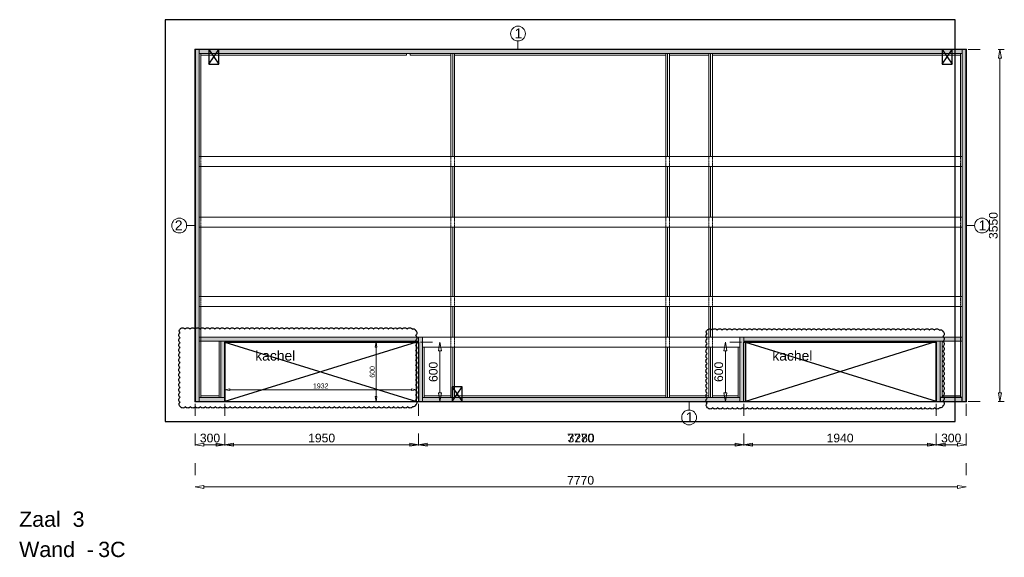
# Model space of a CAD drawing. Header units: millimetres. Extents: x 0 to 331873, y -101826 to 236919.
# Tile 21 of 57: x 184960 to 194883, y 12892 to 18312. Entities that reach past the tile are written whole.
import ezdxf

# ---------------------------------------------------------------- set-up
doc = ezdxf.new("R2010")
doc.units = ezdxf.units.MM
doc.header["$LTSCALE"] = 10
doc.linetypes.add('ACAD_ISO03W100', pattern=[30, 12, -18])
doc.linetypes.add('HIDDEN2', pattern=[0.1875, 0.125, -0.0625])
for name, color, linetype in [('$ dim', 1, 'Continuous'), ('$ symbolen', 8, 'Continuous'), ('$ tekst', 1, 'Continuous'), ('40-h', 221, 'Continuous'), ('^ Bwkundig-bestaand', 250, 'Continuous'), ('DIM-DIM', 7, 'Continuous')]:
    doc.layers.add(name, color=color, linetype=linetype)
for name, color, linetype, lineweight in [('25-Staal-B', 150, 'Continuous', 25), ('40x120', 6, 'Continuous', 0), ('^ 0-Hout', 86, 'Continuous', 0), ('^ 0-Staal', 50, 'Continuous', 0), ('^ 0-Staal-txt', 7, 'Continuous', 0), ('s-horizontaal', 122, 'Continuous', 0)]:
    doc.layers.add(name, color=color, linetype=linetype, lineweight=lineweight)
doc.layers.add('omtrekwand', color=3, linetype='Continuous', plot=False)
doc.layers.get('$ dim').off()
doc.styles.add('Arial', font='arial.ttf')
doc.styles.get("Standard").update_dxf_attribs({"font": 'arial.ttf'})
doc.dimstyles.new('dim-08', dxfattribs={"dimscale": 20, "dimtxt": 2.5, "dimasz": 2.5, "dimexe": 1.25, "dimexo": 0.625, "dimtad": 1, "dimdec": 0, "dimtxsty": 'Arial', "dimblk": 'CLOSEDBLANK', "dimcen": 3, "dimclrd": 252, "dimclre": 252, "dimclrt": 7, "dimadec": 0, "dimazin": 0, "dimtfac": 1, "dimtdec": 0, "dimtmove": 0, "dimatfit": 3, "dimldrblk": 'CLOSEDBLANK', "dimfxl": 10, "dimfxlon": 1, "dimlwd": 0, "dimlwe": 0, "dimarcsym": 0})
doc.dimstyles.new('dim-11', dxfattribs={"dimscale": 35, "dimtxt": 2.5, "dimasz": 2.5, "dimexe": 1.25, "dimexo": 0.625, "dimtad": 1, "dimdec": 0, "dimtxsty": 'Arial', "dimblk": 'CLOSEDBLANK', "dimcen": 3, "dimclrd": 252, "dimclre": 252, "dimclrt": 7, "dimadec": 0, "dimazin": 0, "dimtfac": 1, "dimtdec": 0, "dimtmove": 0, "dimatfit": 3, "dimldrblk": 'CLOSEDBLANK', "dimfxl": 1, "dimlwd": 0, "dimlwe": 0, "dimarcsym": 0})

# ---------------------------------------------------------------- blocks, each defined once
blk = doc.blocks.new('_ClosedBlank')
at = {"color": 0, "linetype": 'ByBlock', "lineweight": -2}
for p, q in [((-1, 0.17), (0, 0)), ((-1, 0.17), (-1, -0.17)), ((0, 0), (-1, -0.17))]:
    blk.add_line(p, q, dxfattribs=at)
blk = doc.blocks.new('*D318')
at = {"layer": '^ Bwkundig-bestaand', "color": 252, "linetype": 'ACAD_ISO03W100', "lineweight": 0, "transparency": 16777216}
for p, q in [((187028.3, 14474.4), (187028.3, 14606.6)), ((188960.3, 14474.4), (188960.3, 14606.6))]:
    blk.add_line(p, q, dxfattribs=at)
at = {"layer": '^ Bwkundig-bestaand', "color": 252, "lineweight": 0, "transparency": 16777216}
blk.add_line((187078.3, 14581.6), (188910.3, 14581.6), dxfattribs=at)
at = {"layer": 'Defpoints', "color": 0, "transparency": 16777216}
for p in [(188960.3, 14581.6), (187028.3, 14461.9), (188960.3, 14461.9)]:
    blk.add_point(p, dxfattribs=at)
at = {"layer": '^ Bwkundig-bestaand', "color": 252, "lineweight": 0, "transparency": 16777216, "xscale": 50, "yscale": 50, "zscale": 50, "rotation": 180}
blk.add_blockref('_ClosedBlank', (187028.3, 14581.6), dxfattribs=at)
at = {"layer": '^ Bwkundig-bestaand', "color": 252, "lineweight": 0, "transparency": 16777216, "xscale": 50, "yscale": 50, "zscale": 50}
blk.add_blockref('_ClosedBlank', (188960.3, 14581.6), dxfattribs=at)
at = {"layer": '^ Bwkundig-bestaand', "color": 7, "transparency": 16777216, "insert": (187994.3, 14619.7), "char_height": 50, "attachment_point": 5, "style": 'Arial'}
blk.add_mtext('1932', dxfattribs=at)
blk = doc.blocks.new('*D319')
at = {"layer": '^ Bwkundig-bestaand', "color": 252, "linetype": 'ACAD_ISO03W100', "lineweight": 0, "transparency": 16777216}
for p, q in [((188751.6, 15061.9), (188526.6, 15061.9)), ((188689.8, 14461.9), (188526.6, 14461.9))]:
    blk.add_line(p, q, dxfattribs=at)
at = {"layer": '^ Bwkundig-bestaand', "color": 252, "lineweight": 0, "transparency": 16777216}
blk.add_line((188551.6, 15011.9), (188551.6, 14511.9), dxfattribs=at)
at = {"layer": 'Defpoints', "color": 0, "transparency": 16777216}
for p in [(188960.3, 15061.9), (188551.6, 14461.9), (188702.3, 14461.9)]:
    blk.add_point(p, dxfattribs=at)
at = {"layer": '^ Bwkundig-bestaand', "color": 252, "lineweight": 0, "transparency": 16777216, "xscale": 50, "yscale": 50, "zscale": 50}
for p, rotation in [((188551.6, 15061.9), 90), ((188551.6, 14461.9), 270)]:
    blk.add_blockref('_ClosedBlank', p, dxfattribs=dict(at, rotation=rotation))
at = {"layer": '^ Bwkundig-bestaand', "color": 7, "transparency": 16777216, "insert": (188513.6, 14761.9), "char_height": 50, "attachment_point": 5, "rotation": 90, "style": 'Arial'}
blk.add_mtext('600', dxfattribs=at)
blk = doc.blocks.new('kabeldoorvoer')
at = {"layer": '$ symbolen'}
blk.add_lwpolyline([(-150, 0), (0, 0), (0, 100), (-150, 100)], close=True, dxfattribs=at)
blk.add_lwpolyline([(-150, 100), (0, 0), (0, 100), (-150, 0)], dxfattribs=at)
blk = doc.blocks.new('staal_01')
at = {"layer": '^ 0-Staal'}
blk.add_lwpolyline([(0, 82.2), (0, 0)], dxfattribs=at)
blk.add_circle((0, 156.9), 74.7, dxfattribs=at)
at = {"layer": '^ 0-Staal', "insert": (-33.1, 208.7), "char_height": 100, "attachment_point": 1}
blk.add_mtext_dynamic_manual_height_columns('1', width=136.034, gutter_width=12.5, heights=[0], dxfattribs=at)
blk = doc.blocks.new('staal_01_rechts')
at = {"layer": '^ 0-Staal'}
blk.add_lwpolyline([(82.2, 0), (0, 0)], dxfattribs=at)
blk.add_circle((156.9, 0), 74.7, dxfattribs=at)
at = {"layer": '^ 0-Staal', "insert": (123.7, 51.8), "char_height": 100, "attachment_point": 1}
blk.add_mtext_dynamic_manual_height_columns('1', width=136.034, gutter_width=12.5, heights=[0], dxfattribs=at)
blk = doc.blocks.new('staal_01_onder')
at = {"layer": '^ 0-Staal'}
blk.add_lwpolyline([(157857.3, 52616.3), (157857.3, 52698.5)], dxfattribs=at)
blk.add_circle((157857.3, 52541.6), 74.7, dxfattribs=at)
at = {"layer": '^ 0-Staal', "insert": (157824.2, 52593.5), "char_height": 100, "attachment_point": 1}
blk.add_mtext_dynamic_manual_height_columns('1', width=136.034, gutter_width=12.5, heights=[0], dxfattribs=at)
blk = doc.blocks.new('staal_02_links')
at = {"layer": '^ 0-Staal'}
blk.add_lwpolyline([(-82.2, 0), (0, 0)], dxfattribs=at)
blk.add_circle((-156.9, 0), 74.7, dxfattribs=at)
at = {"layer": '^ 0-Staal', "insert": (-123.7, 51.8), "char_height": 100, "attachment_point": 3}
blk.add_mtext_dynamic_manual_height_columns('2', width=136.034, gutter_width=12.5, heights=[0], dxfattribs=at)
blk = doc.blocks.new('stijl')
at = {"layer": '^ 0-Hout'}
for points in [[(0, -1040), (-18, -1040), (-18, 0), (0, 0)], [(0, -1040), (18, -1040), (18, 0), (0, 0)], [(0, -1650), (-18, -1650), (-18, -1140), (0, -1140)], [(0, -1650), (18, -1650), (18, -1140), (0, -1140)], [(0, -2450), (-18, -2450), (-18, -1750), (0, -1750)], [(0, -2450), (18, -2450), (18, -1750), (0, -1750)], [(0, -2860), (-18, -2860), (-18, -2550), (0, -2550)], [(0, -2860), (18, -2860), (18, -2550), (0, -2550)], [(0, -2960), (-18, -2960), (-18, -3470), (0, -3470)], [(0, -2960), (18, -2960), (18, -3470), (0, -3470)]]:
    blk.add_lwpolyline(points, close=True, dxfattribs=at)
at = {"layer": '^ 0-Hout', "linetype": 'HIDDEN2'}
for points in [[(-18, -1040), (-18, -1140)], [(18, -1040), (18, -1140)], [(-18, -1650), (-18, -1750)], [(18, -1650), (18, -1750)], [(-18, -2450), (-18, -2550)], [(18, -2450), (18, -2550)], [(-18, -2860), (-18, -2960)], [(18, -2860), (18, -2960)]]:
    blk.add_lwpolyline(points, dxfattribs=at)
blk = doc.blocks.new('*D1048')
at = {"layer": 'Defpoints', "color": 0, "transparency": 16777216}
for p in [(155388.4, -42849.1), (155688.4, -42849.1), (155688.4, -43283.3)]:
    blk.add_point(p, dxfattribs=at)
at = {"layer": 'DIM-DIM', "color": 252, "linetype": 'ACAD_ISO03W100', "lineweight": 0, "transparency": 16777216}
for p, q in [((155388.4, -42871), (155388.4, -43327)), ((155688.4, -42871), (155688.4, -43327))]:
    blk.add_line(p, q, dxfattribs=at)
at = {"layer": 'DIM-DIM', "color": 252, "lineweight": 0, "transparency": 16777216}
blk.add_line((155475.9, -43283.3), (155600.9, -43283.3), dxfattribs=at)
at = {"layer": 'DIM-DIM', "color": 252, "lineweight": 0, "transparency": 16777216, "xscale": 87.5, "yscale": 87.5, "zscale": 87.5, "rotation": 180}
blk.add_blockref('_ClosedBlank', (155388.4, -43283.3), dxfattribs=at)
at = {"layer": 'DIM-DIM', "color": 252, "lineweight": 0, "transparency": 16777216, "xscale": 87.5, "yscale": 87.5, "zscale": 87.5}
blk.add_blockref('_ClosedBlank', (155688.4, -43283.3), dxfattribs=at)
at = {"layer": 'DIM-DIM', "color": 7, "transparency": 16777216, "insert": (155538.4, -43216.7), "char_height": 87.5, "attachment_point": 5, "style": 'Arial'}
blk.add_mtext('300', dxfattribs=at)
blk = doc.blocks.new('*D1049')
at = {"layer": 'Defpoints', "color": 0, "transparency": 16777216}
for p in [(155688.4, -42849.1), (157638.4, -42849.1), (157638.4, -43283.3)]:
    blk.add_point(p, dxfattribs=at)
at = {"layer": 'DIM-DIM', "color": 252, "linetype": 'ACAD_ISO03W100', "lineweight": 0, "transparency": 16777216}
for p, q in [((155688.4, -42871), (155688.4, -43327)), ((157638.4, -42871), (157638.4, -43327))]:
    blk.add_line(p, q, dxfattribs=at)
at = {"layer": 'DIM-DIM', "color": 252, "lineweight": 0, "transparency": 16777216}
blk.add_line((155775.9, -43283.3), (157550.9, -43283.3), dxfattribs=at)
at = {"layer": 'DIM-DIM', "color": 252, "lineweight": 0, "transparency": 16777216, "xscale": 87.5, "yscale": 87.5, "zscale": 87.5, "rotation": 180}
blk.add_blockref('_ClosedBlank', (155688.4, -43283.3), dxfattribs=at)
at = {"layer": 'DIM-DIM', "color": 252, "lineweight": 0, "transparency": 16777216, "xscale": 87.5, "yscale": 87.5, "zscale": 87.5}
blk.add_blockref('_ClosedBlank', (157638.4, -43283.3), dxfattribs=at)
at = {"layer": 'DIM-DIM', "color": 7, "transparency": 16777216, "insert": (156663.4, -43216.7), "char_height": 87.5, "attachment_point": 5, "style": 'Arial'}
blk.add_mtext('1950', dxfattribs=at)
blk = doc.blocks.new('*D1050')
at = {"layer": 'Defpoints', "color": 0, "transparency": 16777216}
for p in [(157638.4, -42849.1), (160918.4, -42849.1), (160918.4, -43283.3)]:
    blk.add_point(p, dxfattribs=at)
at = {"layer": 'DIM-DIM', "color": 252, "linetype": 'ACAD_ISO03W100', "lineweight": 0, "transparency": 16777216}
for p, q in [((157638.4, -42871), (157638.4, -43327)), ((160918.4, -42871), (160918.4, -43327))]:
    blk.add_line(p, q, dxfattribs=at)
at = {"layer": 'DIM-DIM', "color": 252, "lineweight": 0, "transparency": 16777216}
blk.add_line((157725.9, -43283.3), (160830.9, -43283.3), dxfattribs=at)
at = {"layer": 'DIM-DIM', "color": 252, "lineweight": 0, "transparency": 16777216, "xscale": 87.5, "yscale": 87.5, "zscale": 87.5, "rotation": 180}
blk.add_blockref('_ClosedBlank', (157638.4, -43283.3), dxfattribs=at)
at = {"layer": 'DIM-DIM', "color": 252, "lineweight": 0, "transparency": 16777216, "xscale": 87.5, "yscale": 87.5, "zscale": 87.5}
blk.add_blockref('_ClosedBlank', (160918.4, -43283.3), dxfattribs=at)
at = {"layer": 'DIM-DIM', "color": 7, "transparency": 16777216, "insert": (159278.4, -43216.7), "char_height": 87.5, "attachment_point": 5, "style": 'Arial'}
blk.add_mtext('3280', dxfattribs=at)
blk = doc.blocks.new('*D1051')
at = {"layer": 'Defpoints', "color": 0, "transparency": 16777216}
for p in [(155388.4, -42849.1), (163158.4, -42849.1), (163158.4, -43708.8)]:
    blk.add_point(p, dxfattribs=at)
at = {"layer": 'DIM-DIM', "color": 252, "linetype": 'ACAD_ISO03W100', "lineweight": 0, "transparency": 16777216}
for p, q in [((155388.4, -42871), (155388.4, -43752.6)), ((163158.4, -42871), (163158.4, -43752.6))]:
    blk.add_line(p, q, dxfattribs=at)
at = {"layer": 'DIM-DIM', "color": 252, "lineweight": 0, "transparency": 16777216}
blk.add_line((155475.9, -43708.8), (163070.9, -43708.8), dxfattribs=at)
at = {"layer": 'DIM-DIM', "color": 252, "lineweight": 0, "transparency": 16777216, "xscale": 87.5, "yscale": 87.5, "zscale": 87.5, "rotation": 180}
blk.add_blockref('_ClosedBlank', (155388.4, -43708.8), dxfattribs=at)
at = {"layer": 'DIM-DIM', "color": 252, "lineweight": 0, "transparency": 16777216, "xscale": 87.5, "yscale": 87.5, "zscale": 87.5}
blk.add_blockref('_ClosedBlank', (163158.4, -43708.8), dxfattribs=at)
at = {"layer": 'DIM-DIM', "color": 7, "transparency": 16777216, "insert": (159273.4, -43642.3), "char_height": 87.5, "attachment_point": 5, "style": 'Arial'}
blk.add_mtext('7770', dxfattribs=at)
blk = doc.blocks.new('*D1163')
at = {"layer": 'Defpoints', "color": 0, "transparency": 16777216}
for p in [(160918.4, -42849.1), (162858.4, -42849.1), (162858.4, -43283.3)]:
    blk.add_point(p, dxfattribs=at)
at = {"layer": 'DIM-DIM', "color": 252, "linetype": 'ACAD_ISO03W100', "lineweight": 0, "transparency": 16777216}
for p, q in [((160918.4, -42871), (160918.4, -43327)), ((162858.4, -42871), (162858.4, -43327))]:
    blk.add_line(p, q, dxfattribs=at)
at = {"layer": 'DIM-DIM', "color": 252, "lineweight": 0, "transparency": 16777216}
blk.add_line((161005.9, -43283.3), (162770.9, -43283.3), dxfattribs=at)
at = {"layer": 'DIM-DIM', "color": 252, "lineweight": 0, "transparency": 16777216, "xscale": 87.5, "yscale": 87.5, "zscale": 87.5, "rotation": 180}
blk.add_blockref('_ClosedBlank', (160918.4, -43283.3), dxfattribs=at)
at = {"layer": 'DIM-DIM', "color": 252, "lineweight": 0, "transparency": 16777216, "xscale": 87.5, "yscale": 87.5, "zscale": 87.5}
blk.add_blockref('_ClosedBlank', (162858.4, -43283.3), dxfattribs=at)
at = {"layer": 'DIM-DIM', "color": 7, "transparency": 16777216, "insert": (161888.4, -43216.7), "char_height": 87.5, "attachment_point": 5, "style": 'Arial'}
blk.add_mtext('1940', dxfattribs=at)
blk = doc.blocks.new('*D1164')
at = {"layer": 'Defpoints', "color": 0, "transparency": 16777216}
for p in [(162858.4, -42849.1), (163158.4, -42849.1), (162858.4, -43283.3)]:
    blk.add_point(p, dxfattribs=at)
at = {"layer": 'DIM-DIM', "color": 252, "linetype": 'ACAD_ISO03W100', "lineweight": 0, "transparency": 16777216}
for p, q in [((162858.4, -42871), (162858.4, -43327)), ((163158.4, -42871), (163158.4, -43327))]:
    blk.add_line(p, q, dxfattribs=at)
at = {"layer": 'DIM-DIM', "color": 252, "lineweight": 0, "transparency": 16777216}
blk.add_line((163070.9, -43283.3), (162945.9, -43283.3), dxfattribs=at)
at = {"layer": 'DIM-DIM', "color": 252, "lineweight": 0, "transparency": 16777216, "xscale": 87.5, "yscale": 87.5, "zscale": 87.5, "rotation": 180}
blk.add_blockref('_ClosedBlank', (162858.4, -43283.3), dxfattribs=at)
at = {"layer": 'DIM-DIM', "color": 252, "lineweight": 0, "transparency": 16777216, "xscale": 87.5, "yscale": 87.5, "zscale": 87.5}
blk.add_blockref('_ClosedBlank', (163158.4, -43283.3), dxfattribs=at)
at = {"layer": 'DIM-DIM', "color": 7, "transparency": 16777216, "insert": (163008.4, -43216.7), "char_height": 87.5, "attachment_point": 5, "style": 'Arial'}
blk.add_mtext('300', dxfattribs=at)
blk = doc.blocks.new('*D1165')
at = {"layer": 'Defpoints', "color": 0, "transparency": 16777216}
for p in [(155388.4, -42849.1), (163158.4, -42849.1), (155388.4, -43283.3)]:
    blk.add_point(p, dxfattribs=at)
at = {"layer": 'DIM-DIM', "color": 252, "linetype": 'ACAD_ISO03W100', "lineweight": 0, "transparency": 16777216}
for p, q in [((155388.4, -42871), (155388.4, -43327)), ((163158.4, -42871), (163158.4, -43327))]:
    blk.add_line(p, q, dxfattribs=at)
at = {"layer": 'DIM-DIM', "color": 252, "lineweight": 0, "transparency": 16777216}
blk.add_line((163070.9, -43283.3), (155475.9, -43283.3), dxfattribs=at)
at = {"layer": 'DIM-DIM', "color": 252, "lineweight": 0, "transparency": 16777216, "xscale": 87.5, "yscale": 87.5, "zscale": 87.5, "rotation": 180}
blk.add_blockref('_ClosedBlank', (155388.4, -43283.3), dxfattribs=at)
at = {"layer": 'DIM-DIM', "color": 252, "lineweight": 0, "transparency": 16777216, "xscale": 87.5, "yscale": 87.5, "zscale": 87.5}
blk.add_blockref('_ClosedBlank', (163158.4, -43283.3), dxfattribs=at)
at = {"layer": 'DIM-DIM', "color": 7, "transparency": 16777216, "insert": (159273.4, -43216.7), "char_height": 87.5, "attachment_point": 5, "style": 'Arial'}
blk.add_mtext('7770', dxfattribs=at)
blk = doc.blocks.new('*D1166')
at = {"layer": 'Defpoints', "color": 0, "transparency": 16777216}
for p in [(155388.4, -42849.1), (163158.4, -42849.1), (163158.4, -43283.3)]:
    blk.add_point(p, dxfattribs=at)
at = {"layer": 'DIM-DIM', "color": 252, "linetype": 'ACAD_ISO03W100', "lineweight": 0, "transparency": 16777216}
for p, q in [((155388.4, -42871), (155388.4, -43327)), ((163158.4, -42871), (163158.4, -43327))]:
    blk.add_line(p, q, dxfattribs=at)
at = {"layer": 'DIM-DIM', "color": 252, "lineweight": 0, "transparency": 16777216}
blk.add_line((155475.9, -43283.3), (163070.9, -43283.3), dxfattribs=at)
at = {"layer": 'DIM-DIM', "color": 252, "lineweight": 0, "transparency": 16777216, "xscale": 87.5, "yscale": 87.5, "zscale": 87.5, "rotation": 180}
blk.add_blockref('_ClosedBlank', (155388.4, -43283.3), dxfattribs=at)
at = {"layer": 'DIM-DIM', "color": 252, "lineweight": 0, "transparency": 16777216, "xscale": 87.5, "yscale": 87.5, "zscale": 87.5}
blk.add_blockref('_ClosedBlank', (163158.4, -43283.3), dxfattribs=at)
at = {"layer": 'DIM-DIM', "color": 7, "transparency": 16777216, "insert": (159273.4, -43216.7), "char_height": 87.5, "attachment_point": 5, "style": 'Arial'}
blk.add_mtext('7770', dxfattribs=at)
blk = doc.blocks.new('*D1167')
at = {"layer": 'Defpoints', "color": 0, "transparency": 16777216}
for p in [(157638.4, -42249.1), (157638.4, -42849.1), (157855.5, -42849.1)]:
    blk.add_point(p, dxfattribs=at)
at = {"layer": 'DIM-DIM', "color": 252, "linetype": 'ACAD_ISO03W100', "lineweight": 0, "transparency": 16777216}
for p, q in [((157660.2, -42249.1), (157899.2, -42249.1)), ((157660.2, -42849.1), (157899.2, -42849.1))]:
    blk.add_line(p, q, dxfattribs=at)
at = {"layer": 'DIM-DIM', "color": 252, "lineweight": 0, "transparency": 16777216}
blk.add_line((157855.5, -42336.6), (157855.5, -42761.6), dxfattribs=at)
at = {"layer": 'DIM-DIM', "color": 252, "lineweight": 0, "transparency": 16777216, "xscale": 87.5, "yscale": 87.5, "zscale": 87.5}
for p, rotation in [((157855.5, -42249.1), 90), ((157855.5, -42849.1), 270)]:
    blk.add_blockref('_ClosedBlank', p, dxfattribs=dict(at, rotation=rotation))
at = {"layer": 'DIM-DIM', "color": 7, "transparency": 16777216, "insert": (157788.9, -42549.1), "char_height": 87.5, "attachment_point": 5, "rotation": 90, "style": 'Arial'}
blk.add_mtext('600', dxfattribs=at)
blk = doc.blocks.new('*D1168')
at = {"layer": 'Defpoints', "color": 0, "transparency": 16777216}
for p in [(163158.4, -39299.1), (163499.7, -39299.1), (163158.4, -42849.1)]:
    blk.add_point(p, dxfattribs=at)
at = {"layer": 'DIM-DIM', "color": 252, "linetype": 'ACAD_ISO03W100', "lineweight": 0, "transparency": 16777216}
for p, q in [((163180.2, -39299.1), (163543.5, -39299.1)), ((163180.2, -42849.1), (163543.5, -42849.1))]:
    blk.add_line(p, q, dxfattribs=at)
at = {"layer": 'DIM-DIM', "color": 252, "lineweight": 0, "transparency": 16777216}
blk.add_line((163499.7, -42761.6), (163499.7, -39386.6), dxfattribs=at)
at = {"layer": 'DIM-DIM', "color": 252, "lineweight": 0, "transparency": 16777216, "xscale": 87.5, "yscale": 87.5, "zscale": 87.5}
for p, rotation in [((163499.7, -39299.1), 90), ((163499.7, -42849.1), 270)]:
    blk.add_blockref('_ClosedBlank', p, dxfattribs=dict(at, rotation=rotation))
at = {"layer": 'DIM-DIM', "color": 7, "transparency": 16777216, "insert": (163433.2, -41074.1), "char_height": 87.5, "attachment_point": 5, "rotation": 90, "style": 'Arial'}
blk.add_mtext('3550', dxfattribs=at)
blk = doc.blocks.new('*D1256')
at = {"layer": 'Defpoints', "color": 0, "transparency": 16777216}
for p in [(160732.2, -42249.1), (160918.4, -42249.1), (160918.4, -42849.1)]:
    blk.add_point(p, dxfattribs=at)
at = {"layer": 'DIM-DIM', "color": 252, "linetype": 'ACAD_ISO03W100', "lineweight": 0, "transparency": 16777216}
for p, q in [((160896.5, -42249.1), (160688.4, -42249.1)), ((160896.5, -42849.1), (160688.4, -42849.1))]:
    blk.add_line(p, q, dxfattribs=at)
at = {"layer": 'DIM-DIM', "color": 252, "lineweight": 0, "transparency": 16777216}
blk.add_line((160732.2, -42761.6), (160732.2, -42336.6), dxfattribs=at)
at = {"layer": 'DIM-DIM', "color": 252, "lineweight": 0, "transparency": 16777216, "xscale": 87.5, "yscale": 87.5, "zscale": 87.5}
for p, rotation in [((160732.2, -42249.1), 90), ((160732.2, -42849.1), 270)]:
    blk.add_blockref('_ClosedBlank', p, dxfattribs=dict(at, rotation=rotation))
at = {"layer": 'DIM-DIM', "color": 7, "transparency": 16777216, "insert": (160665.6, -42549.1), "char_height": 87.5, "attachment_point": 5, "rotation": 90, "style": 'Arial'}
blk.add_mtext('600', dxfattribs=at)
blk = doc.blocks.new('3c')
at = {"layer": '25-Staal-B'}
blk.add_lwpolyline([(155388.4, -42849.1), (155688.4, -42849.1), (155688.4, -42249.1), (157638.4, -42249.1), (157638.4, -42849.1), (160918.4, -42849.1), (160918.4, -42249.1), (162858.4, -42249.1), (162858.4, -42849.1), (163158.4, -42849.1), (163158.4, -42849.1), (163158.4, -42849.1), (163158.4, -42849.1), (163158.4, -42849.1), (163158.4, -39299.1), (155388.4, -39299.1)], close=True, dxfattribs=at)
blk.add_lwpolyline([(156026.7, -42249.1), (155688.4, -42249.1)], dxfattribs=at)
at = {"layer": '^ 0-Staal-txt', "lineweight": 0, "style": 'Arial'}
for s, p in [('Zaal  3', (153615.1, -44111.1)), ('Wand  - ', (153615.1, -44415.9)), ('3C', (154412.2, -44415.9))]:
    blk.add_text(s, height=154.21, dxfattribs=at).set_placement(p)
at = {"layer": 'DIM-DIM'}
for base, p1, p2, picture, middle in [((163499.7, -39299.1), (163158.4, -42849.1), (163158.4, -39299.1), '*D1168', (163433.2, -41074.1)), ((157855.5, -42849.1), (157638.4, -42249.1), (157638.4, -42849.1), '*D1167', (157788.9, -42549.1)), ((160732.2, -42249.1), (160918.4, -42849.1), (160918.4, -42249.1), '*D1256', (160665.6, -42549.1))]:
    dim = blk.add_linear_dim(base=base, p1=p1, p2=p2, angle=90, dimstyle='dim-11', dxfattribs=at)
    dim.commit()
    dim.dimension.update_dxf_attribs({"geometry": picture, "text_midpoint": middle})
for base, p1, p2, picture, middle in [((155688.4, -43283.3), (155388.4, -42849.1), (155688.4, -42849.1), '*D1048', (155538.4, -43216.7)), ((163158.4, -43708.8), (155388.4, -42849.1), (163158.4, -42849.1), '*D1051', (159273.4, -43642.3)), ((155388.4, -43283.3), (163158.4, -42849.1), (155388.4, -42849.1), '*D1165', (159273.4, -43216.7)), ((163158.4, -43283.3), (155388.4, -42849.1), (163158.4, -42849.1), '*D1166', (159273.4, -43216.7)), ((157638.4, -43283.3), (155688.4, -42849.1), (157638.4, -42849.1), '*D1049', (156663.4, -43216.7)), ((160918.4, -43283.3), (157638.4, -42849.1), (160918.4, -42849.1), '*D1050', (159278.4, -43216.7)), ((162858.4, -43283.3), (160918.4, -42849.1), (162858.4, -42849.1), '*D1163', (161888.4, -43216.7)), ((162858.4, -43283.3), (163158.4, -42849.1), (162858.4, -42849.1), '*D1164', (163008.4, -43216.7))]:
    dim = blk.add_linear_dim(base=base, p1=p1, p2=p2, dimstyle='dim-11', dxfattribs=at)
    dim.commit()
    dim.dimension.update_dxf_attribs({"geometry": picture, "text_midpoint": middle})

msp = doc.modelspace()

# ---------------------------------------------------------------- hatches: boundary and pattern name
at = {"layer": '40-h'}
h = msp.add_hatch(dxfattribs=at)
h.set_pattern_fill('DOTS', color=256)
h.paths.add_polyline_path([(194458.29, 17971.91), (194458.29, 18011.91), (186768.29, 18011.91), (186768.29, 17971.91)])
h.paths.add_polyline_path([(186728.29, 14461.91), (186768.29, 14461.91), (186768.29, 18011.91), (186728.29, 18011.91)])
h = msp.add_hatch(dxfattribs=at)
h.set_pattern_fill('DOTS', color=256)
h.paths.add_polyline_path([(186728.29, 14461.91), (186768.29, 14461.91), (186768.29, 18011.91), (186728.29, 18011.91)])
h = msp.add_hatch(dxfattribs=at)
h.set_pattern_fill('DOTS', color=256)
h.paths.add_polyline_path([(192258.29, 15111.91), (194458.29, 15111.91), (194458.29, 15071.91), (192258.29, 15071.91)])
h.paths.add_polyline_path([(194498.29, 14461.91), (194458.29, 14461.91), (194458.29, 18011.91), (194498.29, 18011.91)])
h = msp.add_hatch(dxfattribs=at)
h.set_pattern_fill('DOTS', color=256)
h.set_pattern_definition([(0, (493, 3e-10), (0.79375, 1.5875), [0, -1.5875])])
h.paths.add_polyline_path([(194498.29, 14461.91), (194458.29, 14461.91), (194458.29, 18011.91), (194498.29, 18011.91)])
h = msp.add_hatch(dxfattribs=at)
h.set_pattern_fill('DOTS', color=256)
h.paths.add_polyline_path([(186768.29, 15111.91), (188978.29, 15111.91), (188978.29, 15071.91), (186768.29, 15071.91)])
h.paths.add_polyline_path([(188978.29, 14461.91), (189018.29, 14461.91), (189018.29, 15111.91), (188978.29, 15111.91)])
h.paths.add_polyline_path([(192258.29, 14461.91), (192218.29, 14461.91), (192218.29, 15111.91), (192258.29, 15111.91)])
h = msp.add_hatch(dxfattribs=at)
h.set_pattern_fill('DOTS', color=256)
h.paths.add_polyline_path([(192258.29, 15111.91), (194458.29, 15111.91), (194458.29, 15071.91), (192258.29, 15071.91)])
h = msp.add_hatch(dxfattribs=at)
h.set_pattern_fill('DOTS', color=256)
h.paths.add_polyline_path([(187028.29, 14461.91), (187028.29, 14501.91), (186768.29, 14501.91), (186768.29, 14461.91)])
h.paths.add_polyline_path([(186988.29, 14501.91), (187028.29, 14501.91), (187028.29, 15071.91), (186988.29, 15071.91)])
h = msp.add_hatch(dxfattribs=at)
h.set_pattern_fill('DOTS', color=256)
h.paths.add_polyline_path([(194238.29, 14461.91), (194198.29, 14461.91), (194198.29, 15071.91), (194238.29, 15071.91)])
h = msp.add_hatch(dxfattribs=at)
h.set_pattern_fill('DOTS', color=256)
h.paths.add_polyline_path([(192218.29, 14461.91), (192218.29, 14501.91), (189018.29, 14501.91), (189018.29, 14461.91)])
h = msp.add_hatch(dxfattribs=at)
h.set_pattern_fill('DOTS', color=256)
h.paths.add_polyline_path([(194238.29, 14461.91), (194458.29, 14461.91), (194458.29, 14501.91), (194238.29, 14501.91)])

# ---------------------------------------------------------------- linework, layer by layer
at = {"layer": '$ symbolen'}
for points in [[(187028.29, 14461.91), (188960.29, 14461.91), (188960.29, 15061.91), (187028.29, 15061.91)], [(192276.29, 14461.91), (194198.29, 14466.91), (194198.29, 15066.91), (192276.29, 15061.91)]]:
    msp.add_lwpolyline(points, close=True, dxfattribs=at)
for points in [[(187028.29, 15061.91), (188960.29, 14461.91), (188960.29, 15061.91), (187028.29, 14461.91)], [(192276.29, 15061.91), (194198.29, 14466.91), (194198.29, 15066.91), (192276.29, 14461.91)]]:
    msp.add_lwpolyline(points, dxfattribs=at)
at = {"layer": '$ tekst'}
for points in [[(186576.73, 15193.57, -0.5205671), (186626.73, 15193.57, -0.5205671), (186676.73, 15193.57, -0.5205671), (186726.73, 15193.57, -0.5205671), (186776.73, 15193.57, -0.5205671), (186826.73, 15193.57, -0.5205671), (186876.73, 15193.57, -0.5205671), (186926.73, 15193.57, -0.5205671), (186976.73, 15193.57, -0.5205671), (187026.73, 15193.57, -0.5205671), (187076.73, 15193.57, -0.5205671), (187126.73, 15193.57, -0.5205671), (187176.73, 15193.57, -0.5205671), (187226.73, 15193.57, -0.5205671), (187276.73, 15193.57, -0.5205671), (187326.73, 15193.57, -0.5205671), (187376.73, 15193.57, -0.5205671), (187426.73, 15193.57, -0.5205671), (187476.73, 15193.57, -0.5205671), (187526.73, 15193.57, -0.5205671), (187576.73, 15193.57, -0.5205671), (187626.73, 15193.57, -0.5205671), (187676.73, 15193.57, -0.5205671), (187726.73, 15193.57, -0.5205671), (187776.73, 15193.57, -0.5205671), (187826.73, 15193.57, -0.5205671), (187876.73, 15193.57, -0.5205671), (187926.73, 15193.57, -0.5205671), (187976.73, 15193.57, -0.5205671), (188026.73, 15193.57, -0.5205671), (188076.73, 15193.57, -0.5205671), (188126.73, 15193.57, -0.5205671), (188176.73, 15193.57, -0.5205671), (188226.73, 15193.57, -0.5205671), (188276.73, 15193.57, -0.5205671), (188326.73, 15193.57, -0.5205671), (188376.73, 15193.57, -0.5205671), (188426.73, 15193.57, -0.5205671), (188476.73, 15193.57, -0.5205671), (188526.73, 15193.57, -0.5205671), (188576.73, 15193.57, -0.5205671), (188626.73, 15193.57, -0.5205671), (188676.73, 15193.57, -0.5205671), (188726.73, 15193.57, -0.6673937), (188765.73, 15193.57, -0.5205671), (188815.73, 15193.57, -0.5205671), (188865.73, 15193.57, -0.5205671), (188915.73, 15193.57, -0.5205671), (188950.94, 15178.78, -0.5205671), (188950.94, 15128.78, -0.5205671), (188950.94, 15078.78, -0.5205671), (188950.94, 15028.78, -0.5205671), (188950.94, 14978.78, -0.5205671), (188950.94, 14928.78, -0.5205671), (188950.94, 14878.78, -0.5205671), (188950.94, 14828.78, -0.5205671), (188950.94, 14778.78, -0.5205671), (188950.94, 14728.78, -0.5205671), (188950.94, 14678.78, -0.5205671), (188950.94, 14628.78, -0.5205671), (188950.94, 14578.78, -0.5205671), (188950.94, 14528.78, -0.5205671), (188950.94, 14478.78, -0.5205671), (188950.94, 14428.78, -0.5205671), (188919.86, 14409.86, -0.5205671), (188869.86, 14409.86, -0.5205671), (188819.86, 14409.86, -0.5205671), (188769.86, 14409.86, -0.6673937), (188730.86, 14409.86, -0.5205671), (188680.86, 14409.86, -0.5205671), (188630.86, 14409.86, -0.5205671), (188580.86, 14409.86, -0.5205671), (188530.86, 14409.86, -0.5205671), (188480.86, 14409.86, -0.5205671), (188430.86, 14409.86, -0.5205671), (188380.86, 14409.86, -0.5205671), (188330.86, 14409.86, -0.5205671), (188280.86, 14409.86, -0.5205671), (188230.86, 14409.86, -0.5205671), (188180.86, 14409.86, -0.5205671), (188130.86, 14409.86, -0.5205671), (188080.86, 14409.86, -0.5205671), (188030.86, 14409.86, -0.5205671), (187980.86, 14409.86, -0.5205671), (187930.86, 14409.86, -0.5205671), (187880.86, 14409.86, -0.5205671), (187830.86, 14409.86, -0.5205671), (187780.86, 14409.86, -0.5205671), (187730.86, 14409.86, -0.5205671), (187680.86, 14409.86, -0.5205671), (187630.86, 14409.86, -0.5205671), (187580.86, 14409.86, -0.5205671), (187530.86, 14409.86, -0.5205671), (187480.86, 14409.86, -0.5205671), (187430.86, 14409.86, -0.5205671), (187380.86, 14409.86, -0.5205671), (187330.86, 14409.86, -0.5205671), (187280.86, 14409.86, -0.5205671), (187230.86, 14409.86, -0.5205671), (187180.86, 14409.86, -0.5205671), (187130.86, 14409.86, -0.5205671), (187080.86, 14409.86, -0.5205671), (187030.86, 14409.86, -0.5205671), (186980.86, 14409.86, -0.5205671), (186930.86, 14409.86, -0.5205671), (186880.86, 14409.86, -0.5205671), (186830.86, 14409.86, -0.5205671), (186780.86, 14409.86, -0.5205671), (186730.86, 14409.86, -0.5205671), (186680.86, 14409.86, -0.5205671), (186630.86, 14409.86, -0.5205671), (186580.86, 14409.86, -0.5205671), (186576.73, 14455.74, -0.5205671), (186576.73, 14505.74, -0.5205671), (186576.73, 14555.74, -0.5205671), (186576.73, 14605.74, -0.5205671), (186576.73, 14655.74, -0.5205671), (186576.73, 14705.74, -0.5205671), (186576.73, 14755.74, -0.5205671), (186576.73, 14805.74, -0.5205671), (186576.73, 14855.74, -0.5205671), (186576.73, 14905.74, -0.5205671), (186576.73, 14955.74, -0.5205671), (186576.73, 15005.74, -0.5205671), (186576.73, 15055.74, -0.5205671), (186576.73, 15105.74, -0.5205671), (186576.73, 15155.74, -0.5205671)], [(191889.73, 15183.57, -0.5205671), (191939.73, 15183.57, -0.5205671), (191989.73, 15183.57, -0.5205671), (192039.73, 15183.57, -0.5205671), (192089.73, 15183.57, -0.5205671), (192139.73, 15183.57, -0.5205671), (192189.73, 15183.57, -0.5205671), (192239.73, 15183.57, -0.5205671), (192289.73, 15183.57, -0.5205671), (192339.73, 15183.57, -0.5205671), (192389.73, 15183.57, -0.5205671), (192439.73, 15183.57, -0.5205671), (192489.73, 15183.57, -0.5205671), (192539.73, 15183.57, -0.5205671), (192589.73, 15183.57, -0.5205671), (192639.73, 15183.57, -0.5205671), (192689.73, 15183.57, -0.5205671), (192739.73, 15183.57, -0.5205671), (192789.73, 15183.57, -0.5205671), (192839.73, 15183.57, -0.5205671), (192889.73, 15183.57, -0.5205671), (192939.73, 15183.57, -0.5205671), (192989.73, 15183.57, -0.5205671), (193039.73, 15183.57, -0.5205671), (193089.73, 15183.57, -0.5205671), (193139.73, 15183.57, -0.5205671), (193189.73, 15183.57, -0.5205671), (193239.73, 15183.57, -0.5205671), (193289.73, 15183.57, -0.5205671), (193339.73, 15183.57, -0.5205671), (193389.73, 15183.57, -0.5205671), (193439.73, 15183.57, -0.5205671), (193489.73, 15183.57, -0.5205671), (193539.73, 15183.57, -0.5205671), (193589.73, 15183.57, -0.5205671), (193639.73, 15183.57, -0.5205671), (193689.73, 15183.57, -0.5205671), (193739.73, 15183.57, -0.5205671), (193789.73, 15183.57, -0.5205671), (193839.73, 15183.57, -0.5205671), (193889.73, 15183.57, -0.5205671), (193939.73, 15183.57, -0.5205671), (193989.73, 15183.57, -0.5205671), (194039.73, 15183.57, -0.6673937), (194078.73, 15183.57, -0.5205671), (194128.73, 15183.57, -0.5205671), (194178.73, 15183.57, -0.5205671), (194228.73, 15183.57, -0.5205671), (194263.94, 15168.78, -0.5205671), (194263.94, 15118.78, -0.5205671), (194263.94, 15068.78, -0.5205671), (194263.94, 15018.78, -0.5205671), (194263.94, 14968.78, -0.5205671), (194263.94, 14918.78, -0.5205671), (194263.94, 14868.78, -0.5205671), (194263.94, 14818.78, -0.5205671), (194263.94, 14768.78, -0.5205671), (194263.94, 14718.78, -0.5205671), (194263.94, 14668.78, -0.5205671), (194263.94, 14618.78, -0.5205671), (194263.94, 14568.78, -0.5205671), (194263.94, 14518.78, -0.5205671), (194263.94, 14468.78, -0.5205671), (194263.94, 14418.78, -0.5205671), (194232.86, 14399.86, -0.5205671), (194182.86, 14399.86, -0.5205671), (194132.86, 14399.86, -0.5205671), (194082.86, 14399.86, -0.6673937), (194043.86, 14399.86, -0.5205671), (193993.86, 14399.86, -0.5205671), (193943.86, 14399.86, -0.5205671), (193893.86, 14399.86, -0.5205671), (193843.86, 14399.86, -0.5205671), (193793.86, 14399.86, -0.5205671), (193743.86, 14399.86, -0.5205671), (193693.86, 14399.86, -0.5205671), (193643.86, 14399.86, -0.5205671), (193593.86, 14399.86, -0.5205671), (193543.86, 14399.86, -0.5205671), (193493.86, 14399.86, -0.5205671), (193443.86, 14399.86, -0.5205671), (193393.86, 14399.86, -0.5205671), (193343.86, 14399.86, -0.5205671), (193293.86, 14399.86, -0.5205671), (193243.86, 14399.86, -0.5205671), (193193.86, 14399.86, -0.5205671), (193143.86, 14399.86, -0.5205671), (193093.86, 14399.86, -0.5205671), (193043.86, 14399.86, -0.5205671), (192993.86, 14399.86, -0.5205671), (192943.86, 14399.86, -0.5205671), (192893.86, 14399.86, -0.5205671), (192843.86, 14399.86, -0.5205671), (192793.86, 14399.86, -0.5205671), (192743.86, 14399.86, -0.5205671), (192693.86, 14399.86, -0.5205671), (192643.86, 14399.86, -0.5205671), (192593.86, 14399.86, -0.5205671), (192543.86, 14399.86, -0.5205671), (192493.86, 14399.86, -0.5205671), (192443.86, 14399.86, -0.5205671), (192393.86, 14399.86, -0.5205671), (192343.86, 14399.86, -0.5205671), (192293.86, 14399.86, -0.5205671), (192243.86, 14399.86, -0.5205671), (192193.86, 14399.86, -0.5205671), (192143.86, 14399.86, -0.5205671), (192093.86, 14399.86, -0.5205671), (192043.86, 14399.86, -0.5205671), (191993.86, 14399.86, -0.5205671), (191943.86, 14399.86, -0.5205671), (191893.86, 14399.86, -0.5205671), (191889.73, 14445.74, -0.5205671), (191889.73, 14495.74, -0.5205671), (191889.73, 14545.74, -0.5205671), (191889.73, 14595.74, -0.5205671), (191889.73, 14645.74, -0.5205671), (191889.73, 14695.74, -0.5205671), (191889.73, 14745.74, -0.5205671), (191889.73, 14795.74, -0.5205671), (191889.73, 14845.74, -0.5205671), (191889.73, 14895.74, -0.5205671), (191889.73, 14945.74, -0.5205671), (191889.73, 14995.74, -0.5205671), (191889.73, 15045.74, -0.5205671), (191889.73, 15095.74, -0.5205671), (191889.73, 15145.74, -0.5205671)]]:
    msp.add_lwpolyline(points, format="xyb", close=True, dxfattribs=at)
at = {"layer": '40-h'}
msp.add_lwpolyline([(194238.29, 14461.91), (194458.29, 14461.91), (194458.29, 14501.91), (194238.29, 14501.91)], close=True, dxfattribs=at)
at = {"layer": '40x120'}
for points in [[(186728.29, 14461.91), (186768.29, 14461.91), (186768.29, 18011.91), (186728.29, 18011.91)], [(186728.29, 14461.91), (186768.29, 14461.91), (186768.29, 18011.91), (186728.29, 18011.91)], [(194458.29, 17971.91), (194458.29, 18011.91), (186768.29, 18011.91), (186768.29, 17971.91)], [(194498.29, 14461.91), (194458.29, 14461.91), (194458.29, 18011.91), (194498.29, 18011.91)], [(194498.29, 14461.91), (194458.29, 14461.91), (194458.29, 18011.91), (194498.29, 18011.91)], [(186768.29, 15111.91), (188978.29, 15111.91), (188978.29, 15071.91), (186768.29, 15071.91)], [(188978.29, 14461.91), (189018.29, 14461.91), (189018.29, 15111.91), (188978.29, 15111.91)], [(188978.29, 14461.91), (189018.29, 14461.91), (189018.29, 15111.91), (188978.29, 15111.91)], [(192258.29, 14461.91), (192218.29, 14461.91), (192218.29, 15111.91), (192258.29, 15111.91)], [(192258.29, 14461.91), (192218.29, 14461.91), (192218.29, 15111.91), (192258.29, 15111.91)], [(192258.29, 14461.91), (192218.29, 14461.91), (192218.29, 15111.91), (192258.29, 15111.91)], [(192258.29, 14461.91), (192218.29, 14461.91), (192218.29, 15111.91), (192258.29, 15111.91)], [(192258.29, 15111.91), (194458.29, 15111.91), (194458.29, 15071.91), (192258.29, 15071.91)], [(186988.29, 14501.91), (187028.29, 14501.91), (187028.29, 15071.91), (186988.29, 15071.91)], [(194238.29, 14461.91), (194198.29, 14461.91), (194198.29, 15071.91), (194238.29, 15071.91)], [(194238.29, 14461.91), (194198.29, 14461.91), (194198.29, 15071.91), (194238.29, 15071.91)], [(187028.29, 14461.91), (187028.29, 14501.91), (186768.29, 14501.91), (186768.29, 14461.91)], [(192218.29, 14461.91), (192218.29, 14501.91), (189018.29, 14501.91), (189018.29, 14461.91)]]:
    msp.add_lwpolyline(points, close=True, dxfattribs=at)
at = {"layer": '^ 0-Hout'}
for points in [[(186768.29, 16931.91), (186786.29, 16931.91), (186786.29, 17971.91), (186768.29, 17971.91)], [(188860.29, 17953.91), (188860.29, 17971.91), (186786.29, 17971.91), (186786.29, 17953.91)], [(188896.29, 17971.91), (189306.29, 17971.91), (189306.29, 17953.91), (188896.29, 17953.91)], [(191472.29, 17953.91), (191472.29, 17971.91), (189342.29, 17971.91), (189342.29, 17953.91)], [(191508.29, 17971.91), (191905.29, 17971.91), (191905.29, 17953.91), (191508.29, 17953.91)], [(194440.29, 17953.91), (194440.29, 17971.91), (191941.29, 17971.91), (191941.29, 17953.91)], [(194458.29, 16931.91), (194440.29, 16931.91), (194440.29, 17971.91), (194458.29, 17971.91)], [(186768.29, 16321.91), (186786.29, 16321.91), (186786.29, 16831.91), (186768.29, 16831.91)], [(194458.29, 16321.91), (194440.29, 16321.91), (194440.29, 16831.91), (194458.29, 16831.91)], [(186768.29, 15521.91), (186786.29, 15521.91), (186786.29, 16221.91), (186768.29, 16221.91)], [(194458.29, 15521.91), (194440.29, 15521.91), (194440.29, 16221.91), (194458.29, 16221.91)], [(186768.29, 15111.91), (186786.29, 15111.91), (186786.29, 15421.91), (186768.29, 15421.91)], [(194458.29, 15111.91), (194440.29, 15111.91), (194440.29, 15421.91), (194458.29, 15421.91)], [(186768.29, 15071.91), (186786.29, 15071.91), (186786.29, 14501.91), (186768.29, 14501.91)], [(186970.29, 15071.91), (186988.29, 15071.91), (186988.29, 14501.91), (186970.29, 14501.91)], [(189036.29, 15011.91), (189018.29, 15011.91), (189018.29, 14501.91), (189036.29, 14501.91)], [(192218.29, 15011.91), (192200.29, 15011.91), (192200.29, 14501.91), (192218.29, 14501.91)], [(194238.29, 15071.91), (194256.29, 15071.91), (194256.29, 14501.91), (194238.29, 14501.91)], [(194458.29, 15071.91), (194440.29, 15071.91), (194440.29, 14501.91), (194458.29, 14501.91)], [(186970.29, 14519.91), (186786.29, 14519.91), (186786.29, 14501.91), (186970.29, 14501.91)], [(189036.29, 14519.91), (189306.29, 14519.91), (189306.29, 14501.91), (189036.29, 14501.91)], [(189342.29, 14519.91), (191472.29, 14519.91), (191472.29, 14501.91), (189342.29, 14501.91)], [(191508.29, 14519.91), (191905.29, 14519.91), (191905.29, 14501.91), (191508.29, 14501.91)], [(191941.29, 14519.91), (192200.29, 14519.91), (192200.29, 14501.91), (191941.29, 14501.91)], [(194440.29, 14519.91), (194256.29, 14519.91), (194256.29, 14501.91), (194440.29, 14501.91)]]:
    msp.add_lwpolyline(points, close=True, dxfattribs=at)
at = {"layer": '^ 0-Hout', "linetype": 'HIDDEN2'}
for points in [[(186786.29, 16931.91), (186786.29, 16831.91)], [(194440.29, 16931.91), (194440.29, 16831.91)], [(186786.29, 16321.91), (186786.29, 16221.91)], [(194440.29, 16321.91), (194440.29, 16221.91)], [(186786.29, 15521.91), (186786.29, 15421.91)], [(186786.29, 15521.91), (186786.29, 15421.91)], [(194440.29, 15521.91), (194440.29, 15421.91)], [(186786.29, 15111.91), (186786.29, 15071.91)], [(194440.29, 15111.91), (194440.29, 15071.91)]]:
    msp.add_lwpolyline(points, dxfattribs=at)
at = {"layer": '^ 0-Staal'}
for points in [[(186725.29, 14458.91), (186728.29, 14458.91), (186728.29, 18014.91), (186725.29, 18014.91)], [(186728.29, 18014.91), (194498.29, 18014.91), (194498.29, 18011.91), (186728.29, 18011.91)], [(194501.29, 14458.91), (194498.29, 14458.91), (194498.29, 18014.91), (194501.29, 18014.91)], [(192258.29, 14461.91), (188978.29, 14461.91), (188978.29, 14458.91), (192258.29, 14458.91)], [(192258.29, 14461.91), (191332.29, 14461.91), (191332.29, 14458.91), (192258.29, 14458.91)]]:
    msp.add_lwpolyline(points, close=True, dxfattribs=at)
at = {"layer": '^ Bwkundig-bestaand', "color": 253}
msp.add_lwpolyline([(186427.29, 14261.91), (194387.43, 14261.91), (194387.43, 18311.91), (186427.29, 18311.91)], close=True, dxfattribs=at)
at = {"layer": 'omtrekwand'}
msp.add_lwpolyline([(186728.29, 14461.91), (194498.29, 14461.91), (194498.29, 18011.91), (186728.29, 18011.91)], close=True, dxfattribs=at)
at = {"layer": 's-horizontaal'}
for points in [[(186768.29, 16931.91), (194458.29, 16931.91), (194458.29, 16831.91), (186768.29, 16831.91)], [(186768.29, 16321.91), (194458.29, 16321.91), (194458.29, 16221.91), (186768.29, 16221.91)], [(186768.29, 15521.91), (194458.29, 15521.91), (194458.29, 15421.91), (186768.29, 15421.91)], [(189018.29, 15111.91), (192218.29, 15111.91), (192218.29, 15011.91), (189018.29, 15011.91)]]:
    msp.add_lwpolyline(points, close=True, dxfattribs=at)

# ---------------------------------------------------------------- block references
at = {"layer": '$ dim'}
for p in [(189324.29, 17971.91), (191490.29, 17971.91), (191923.29, 17971.91)]:
    msp.add_blockref('stijl', p, dxfattribs=at)
at = {"layer": '$ symbolen'}
for p, rotation in [((186968.29, 18011.91), 90), ((194358.29, 18011.91), 90.00000000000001), ((189419.03, 14611.91), 90.00000000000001)]:
    msp.add_blockref('kabeldoorvoer', p, dxfattribs=dict(at, rotation=rotation))
at = {"layer": '^ 0-Staal'}
for name, p in [('staal_01', (189981.86, 18014.91)), ('staal_02_links', (186725.29, 16236.91)), ('staal_01_rechts', (194501.29, 16236.91)), ('staal_01_onder', (33849.49, -38239.6))]:
    msp.add_blockref(name, p, dxfattribs=at)
at = {"layer": 'DIM-DIM'}
msp.add_blockref('3c', (31339.93, 57311), dxfattribs=at)

# ---------------------------------------------------------------- texts
at = {"layer": '$ symbolen', "char_height": 100, "attachment_point": 1}
for insert in [(187334.39, 14975.2), (192545.39, 14975.2)]:
    msp.add_mtext_dynamic_manual_height_columns('kachel', width=924.793, gutter_width=12.5, heights=[0], dxfattribs=dict(at, insert=insert))

# ---------------------------------------------------------------- dimensions: what is measured, and where the dimension line sits
at = {"layer": '^ Bwkundig-bestaand'}
dim = msp.add_linear_dim(base=(188551.62, 14461.91), p1=(188960.29, 15061.91), p2=(188702.29, 14461.91), angle=90, dimstyle='dim-08', dxfattribs=at)
dim.commit()
dim.dimension.update_dxf_attribs({"geometry": '*D319', "text_midpoint": (188513.59, 14761.91)})
dim = msp.add_linear_dim(base=(188960.29, 14581.63), p1=(187028.29, 14461.91), p2=(188960.29, 14461.91), dimstyle='dim-08', dxfattribs=at)
dim.commit()
dim.dimension.update_dxf_attribs({"geometry": '*D318', "text_midpoint": (187994.29, 14619.67)})

doc.saveas('drawing.dxf')
